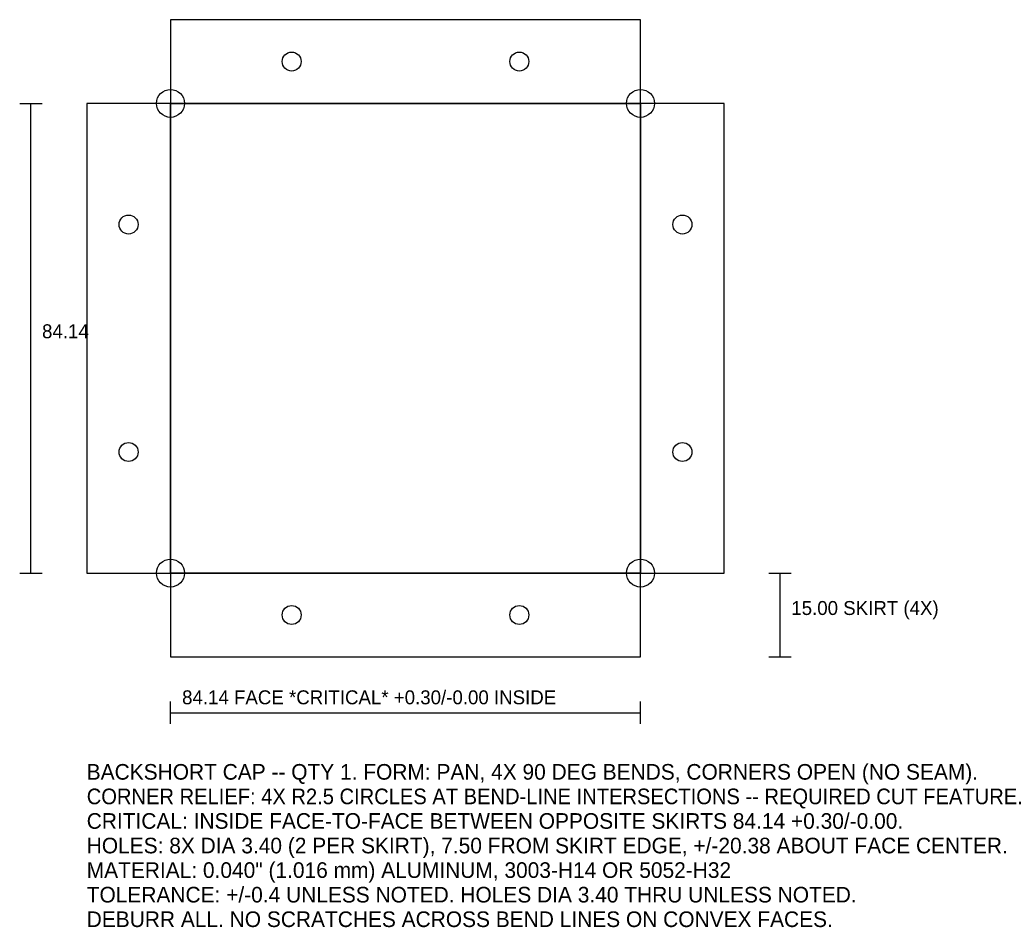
# Model space of a CAD drawing. Header units: metres. Extents: x -12 to 164, y -48 to 114.
import ezdxf

# ---------------------------------------------------------------- set-up
doc = ezdxf.new("R2010")
doc.units = ezdxf.units.M
for name, color, linetype in [('DIM', 3, 'CONTINUOUS'), ('HOLES', 5, 'CONTINUOUS'), ('NOTES', 7, 'CONTINUOUS'), ('OUTLINE', 7, 'CONTINUOUS')]:
    doc.layers.add(name, color=color, linetype=linetype)

msp = doc.modelspace()

# ---------------------------------------------------------------- linework, layer by layer
at = {"layer": 'DIM'}
for p, q in [((-12, 99.14), (-8, 99.14)), ((-10, 15), (-10, 99.14)), ((-12, 15), (-8, 15)), ((122.14, 15), (126.14, 15)), ((124.14, 0), (124.14, 15)), ((122.14, 0), (126.14, 0)), ((15, -12), (15, -8)), ((99.14, -12), (99.14, -8)), ((15, -10), (99.14, -10))]:
    msp.add_line(p, q, dxfattribs=at)
at = {"layer": 'HOLES'}
for centre, radius in [((36.6925, 106.64), 1.7), ((77.4475, 106.64), 1.7), ((15, 99.14), 2.5), ((99.14, 99.14), 2.5), ((7.5, 77.4475), 1.7), ((106.64, 77.4475), 1.7), ((7.5, 36.6925), 1.7), ((106.64, 36.6925), 1.7), ((15, 15), 2.5), ((99.14, 15), 2.5), ((36.6925, 7.5), 1.7), ((77.4475, 7.5), 1.7)]:
    msp.add_circle(centre, radius, dxfattribs=at)
at = {"layer": 'OUTLINE'}
for points in [[(15, 99.14), (99.14, 99.14), (99.14, 114.14), (15, 114.14), (15, 99.14)], [(0, 15), (15, 15), (15, 99.14), (0, 99.14), (0, 15)], [(15, 15), (99.14, 15), (99.14, 99.14), (15, 99.14), (15, 15)], [(99.14, 15), (114.14, 15), (114.14, 99.14), (99.14, 99.14), (99.14, 15)], [(15, 0), (99.14, 0), (99.14, 15), (15, 15), (15, 0)]]:
    msp.add_lwpolyline(points, dxfattribs=at)

# ---------------------------------------------------------------- texts
at = {"layer": 'DIM'}
for s, p in [('84.14', (-8, 57.07)), ('15.00 SKIRT (4X)', (126.14, 7.5)), ('84.14 FACE *CRITICAL* +0.30/-0.00 INSIDE', (17.07, -8.5))]:
    msp.add_text(s, height=2.5, dxfattribs=at).set_placement(p)
at = {"layer": 'NOTES'}
for s, p in [('BACKSHORT CAP -- QTY 1. FORM: PAN, 4X 90 DEG BENDS, CORNERS OPEN (NO SEAM).', (0, -22)), ('CORNER RELIEF: 4X R2.5 CIRCLES AT BEND-LINE INTERSECTIONS -- REQUIRED CUT FEATURE.', (0, -26.4)), ('CRITICAL: INSIDE FACE-TO-FACE BETWEEN OPPOSITE SKIRTS 84.14 +0.30/-0.00.', (0, -30.8)), ('HOLES: 8X DIA 3.40 (2 PER SKIRT), 7.50 FROM SKIRT EDGE, +/-20.38 ABOUT FACE CENTER.', (0, -35.2)), ('MATERIAL: 0.040" (1.016 mm) ALUMINUM, 3003-H14 OR 5052-H32', (0, -39.6)), ('TOLERANCE: +/-0.4 UNLESS NOTED. HOLES DIA 3.40 THRU UNLESS NOTED.', (0, -44)), ('DEBURR ALL. NO SCRATCHES ACROSS BEND LINES ON CONVEX FACES.', (0, -48.4))]:
    msp.add_text(s, height=2.8, dxfattribs=at).set_placement(p)

doc.saveas('drawing.dxf')
